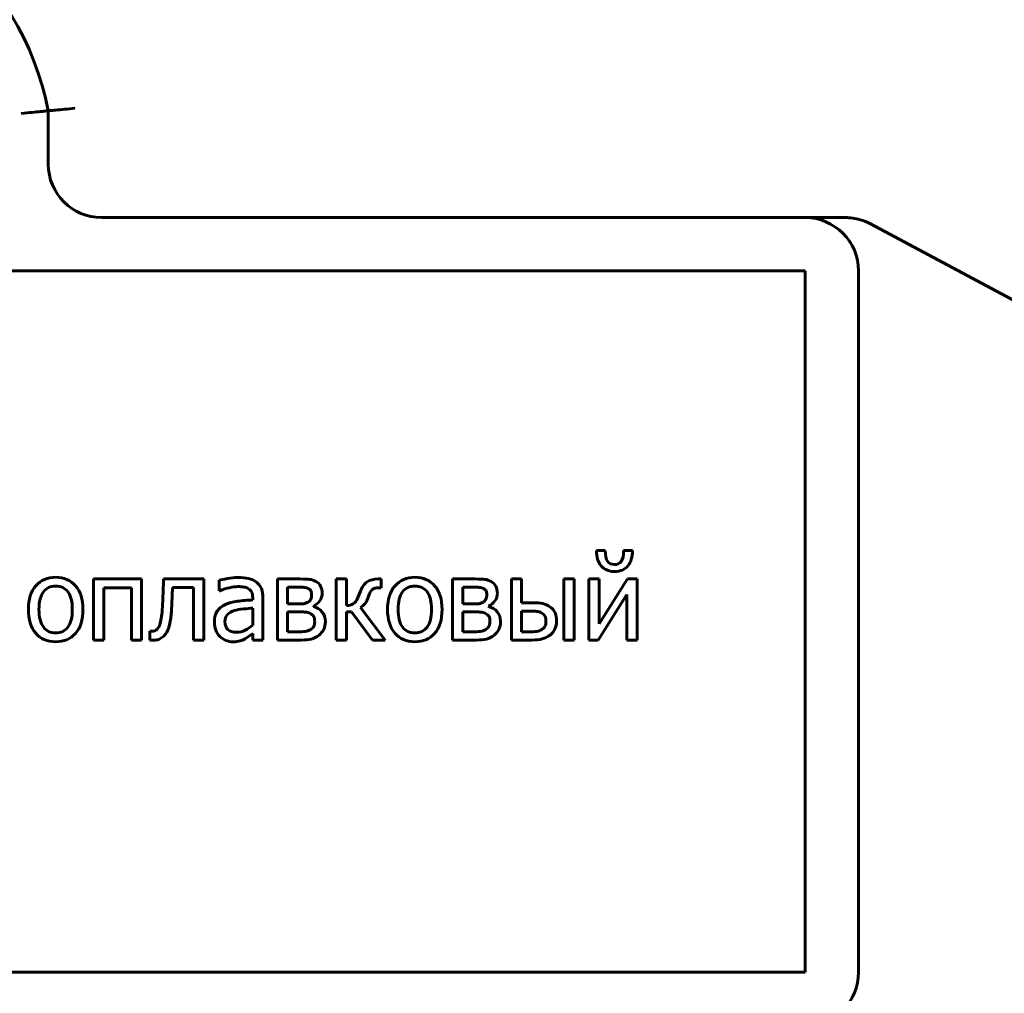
# Model space of a CAD drawing. Header units: millimetres. Extents: x 0 to 594, y 0 to 420.
# Tile 6 of 14: x 197 to 234, y 88 to 124. Entities that reach past the tile are written whole.
import ezdxf

# ---------------------------------------------------------------- set-up
doc = ezdxf.new("R2010")
doc.units = ezdxf.units.MM
doc.linetypes.add('K5LT_BASIC', pattern=[0])
doc.linetypes.add('K5LT_THIN', pattern=[0])
doc.layers.add('Системный слой', color=7, linetype='Continuous')
doc.layers.add('Системный слой (1)', color=251, linetype='Continuous', true_color=0x6c6c6c)
doc.styles.add('KDIMTEXTSTYLE', font='GOST_AU.SHX', dxfattribs={"width": 0.96, "oblique": 15, "height": 5})
doc.styles.add('KTEXTSTYLE', font='GOST_AU.SHX', dxfattribs={"width": 0.56, "height": 5})
doc.dimstyles.new('KDIMSTYLE (1.00)', dxfattribs={"dimtxt": 5, "dimasz": 1, "dimexe": 2, "dimexo": 0, "dimgap": 1, "dimtad": 1, "dimtxsty": 'KDIMTEXTSTYLE', "dimsah": 1, "dimcen": 0, "dimdle": 1, "dimadec": 0, "dimazin": 0, "dimtfac": 0.667, "dimtmove": 0, "dimatfit": 3, "dimfxl": 1, "dimtvp": 1, "dimtolj": 1, "dimtzin": 0, "dimarcsym": 0})

# ---------------------------------------------------------------- blocks, each defined once
blk = doc.blocks.new('U37')
at = {"layer": 'Системный слой (1)', "color": 143, "linetype": 'K5LT_BASIC', "lineweight": 60, "true_color": 0x33acca}
for p, q in [((228.276, 115.848), (228.255, 115.879)), ((228.297, 115.817), (228.276, 115.848)), ((228.317, 115.784), (228.297, 115.817))]:
    blk.add_line(p, q, dxfattribs=at)
blk = doc.blocks.new('D5')
at = {"layer": 'Системный слой (1)'}
for points in [[(282.501, 144.438), (281.842, 149.438), (281.184, 144.438), (281.842, 144.938)], [(281.842, 42.438), (282.501, 47.438), (281.842, 46.938), (281.184, 47.438)]]:
    blk.add_hatch(color=7, dxfattribs=at).paths.add_polyline_path(points)
at = {"layer": 'Системный слой (1)', "color": 7, "linetype": 'K5LT_THIN', "lineweight": 18, "true_color": 0xffffff}
for p, q in [((174.468, 149.438), (283.842, 149.438)), ((281.184, 144.438), (281.842, 149.438)), ((281.842, 149.438), (282.501, 144.438)), ((281.842, 149.438), (281.842, 42.438)), ((281.842, 144.938), (281.184, 144.438)), ((282.501, 144.438), (281.842, 144.938)), ((281.842, 42.438), (281.184, 47.438)), ((281.184, 47.438), (281.842, 46.938)), ((281.842, 46.938), (282.501, 47.438)), ((282.501, 47.438), (281.842, 42.438)), ((187.478, 42.438), (283.842, 42.438))]:
    blk.add_line(p, q, dxfattribs=at)
blk.add_wipeout([(280.842, 90.795), (273.46, 90.795), (273.46, 100.67), (280.842, 100.67)]).dxf.layer = 'Системный слой (1)'
at = {"layer": 'Системный слой (1)', "color": 7, "insert": (274.255, 90.795), "char_height": 5, "attachment_point": 1, "rotation": 90, "style": 'KTEXTSTYLE'}
blk.add_mtext('\\H5.0;\\W1.000;\\Q15;\\Q15;\\W0.960;107', dxfattribs=at)
blk = doc.blocks.new('KDIMARROW_01')
at = {"layer": 'Системный слой'}
blk.add_hatch(color=0, dxfattribs=at).paths.add_polyline_path([(-5, -0.658), (0, 0), (-5, 0.658), (-4.5, 0)])
at = {"layer": 'Системный слой', "color": 0, "linetype": 'K5LT_THIN', "lineweight": 18}
for p, q in [((-4.5, 0), (-5, 0.658)), ((-5, 0.658), (0, 0)), ((0, 0), (-5, -0.658)), ((-5, -0.658), (-4.5, 0))]:
    blk.add_line(p, q, dxfattribs=at)
at = {"layer": 'Системный слой (1)', "color": 0, "linetype": 'K5LT_THIN', "lineweight": 18}
blk.add_line((419.449, 288.08), (418.449, 288.08), dxfattribs=at)

msp = doc.modelspace()

# ---------------------------------------------------------------- linework, layer by layer
at = {"layer": 'Системный слой (1)', "color": 143, "linetype": 'K5LT_BASIC', "lineweight": 60, "true_color": 0x33acca}
for p, q in [((198.273, 118.734), (198.273, 120.734)), ((226.615, 116.734), (200.273, 116.734)), ((228.114, 116.734), (226.615, 116.734)), ((229.057, 116.497), (238.757, 111.308)), ((226.615, 114.734), (148.34, 114.734)), ((226.615, 88.471), (226.615, 114.734)), ((228.615, 88.471), (228.615, 114.734)), ((219.131, 104.26), (218.8, 104.26)), ((220.149, 104.26), (219.818, 104.26)), ((201.77, 103.198), (199.967, 103.198)), ((199.967, 103.198), (199.967, 100.91)), ((201.77, 100.91), (201.77, 103.198)), ((204.096, 103.198), (202.59, 103.198)), ((202.901, 102.264), (202.926, 102.874)), ((202.926, 102.874), (203.711, 102.874)), ((203.711, 102.874), (203.711, 100.91)), ((204.096, 100.91), (204.096, 103.198)), ((204.677, 103.148), (204.677, 102.755)), ((207.695, 103.198), (206.855, 103.198)), ((206.855, 103.198), (206.855, 100.91)), ((207.236, 102.264), (207.236, 102.891)), ((207.236, 102.891), (207.601, 102.891)), ((209.439, 103.198), (209.054, 103.198)), ((209.054, 103.198), (209.054, 100.91)), ((209.439, 102.202), (209.439, 103.198)), ((210.733, 103.198), (210.63, 103.198)), ((210.733, 102.867), (210.733, 103.198)), ((213.416, 103.198), (213.416, 100.91)), ((214.256, 103.198), (213.416, 103.198)), ((213.796, 102.891), (214.162, 102.891)), ((213.796, 102.264), (213.796, 102.891)), ((215.614, 103.198), (215.614, 100.91)), ((215.999, 103.198), (215.614, 103.198)), ((215.999, 102.306), (215.999, 103.198)), ((217.961, 103.198), (217.575, 103.198)), ((217.575, 103.198), (217.575, 100.91)), ((217.961, 100.91), (217.961, 103.198)), ((218.519, 103.198), (218.519, 100.91)), ((218.899, 103.198), (218.519, 103.198)), ((219.961, 103.198), (218.899, 101.518)), ((218.899, 101.518), (218.899, 103.198)), ((220.322, 103.198), (219.961, 103.198)), ((220.322, 100.91), (220.322, 103.198)), ((200.352, 100.91), (200.352, 102.867)), ((200.352, 102.867), (201.384, 102.867)), ((201.384, 102.867), (201.384, 100.91)), ((204.677, 102.755), (204.699, 102.755)), ((209.965, 102.738), (209.871, 102.499)), ((210.644, 102.867), (210.733, 102.867)), ((218.867, 100.91), (219.942, 102.617)), ((219.942, 102.617), (219.942, 100.91)), ((205.929, 102.489), (205.929, 102.415)), ((206.314, 100.91), (206.314, 102.474)), ((207.678, 102.264), (207.236, 102.264)), ((208.211, 102.163), (208.202, 102.175)), ((214.238, 102.264), (213.796, 102.264)), ((214.772, 102.163), (214.762, 102.175)), ((216.39, 102.306), (215.999, 102.306)), ((205.929, 102.108), (205.929, 101.474)), ((207.236, 101.965), (207.688, 101.965)), ((207.236, 101.217), (207.236, 101.965)), ((209.439, 101.965), (209.629, 101.965)), ((209.439, 100.91), (209.439, 101.965)), ((209.629, 101.965), (210.412, 100.91)), ((210.891, 100.91), (209.963, 102.126)), ((213.796, 101.217), (213.796, 101.965)), ((213.796, 101.965), (214.248, 101.965)), ((215.999, 101.995), (216.251, 101.995)), ((215.999, 101.217), (215.999, 101.995)), ((202.098, 101.246), (202.078, 101.246)), ((202.078, 101.246), (202.078, 100.91)), ((205.65, 100.957), (205.929, 101.152)), ((205.929, 101.152), (205.929, 100.91)), ((207.569, 101.217), (207.236, 101.217)), ((214.13, 101.217), (213.796, 101.217)), ((216.241, 101.217), (215.999, 101.217)), ((199.967, 100.91), (200.352, 100.91)), ((201.384, 100.91), (201.77, 100.91)), ((202.078, 100.91), (202.234, 100.905)), ((203.711, 100.91), (204.096, 100.91)), ((205.929, 100.91), (206.314, 100.91)), ((206.855, 100.91), (207.755, 100.91)), ((209.054, 100.91), (209.439, 100.91)), ((210.412, 100.91), (210.891, 100.91)), ((213.416, 100.91), (214.315, 100.91)), ((215.614, 100.91), (216.377, 100.91)), ((217.575, 100.91), (217.961, 100.91)), ((218.519, 100.91), (218.867, 100.91)), ((219.942, 100.91), (220.322, 100.91)), ((148.34, 88.471), (226.615, 88.471))]:
    msp.add_line(p, q, dxfattribs=at)
for centre, radius, start, end in [((187.478, 118.623), 11, 11.0605, 168.9395), ((200.273, 118.734), 2, 180, 270), ((226.615, 114.734), 2, 0, 90), ((228.114, 114.734), 2, 73.7005, 90), ((228.114, 114.734), 2, 61.8546, 73.7005), ((226.615, 88.471), 2, 270, 0)]:
    msp.add_arc(centre, radius, start, end, dxfattribs=at)
for points, knots in [([(197.273, 120.634), (197.275, 120.635), (197.276, 120.635), (197.412, 120.649), (197.545, 120.662), (197.787, 120.686), (197.896, 120.697), (198.078, 120.715), (198.15, 120.722), (198.248, 120.731), (198.273, 120.734), (198.273, 120.734)], [-0.0004917, -0.0004917, -0.0004917, -0.0004917, 0, 0, 0.040411, 0.040411, 0.0795968, 0.0795968, 0.1185925, 0.1185925, 0.1574948, 0.1574948, 0.1574948, 0.1574948]), ([(198.273, 120.734), (198.273, 120.734), (198.298, 120.736), (198.397, 120.746), (198.469, 120.752), (198.651, 120.77), (198.759, 120.78), (199.002, 120.803), (199.134, 120.815), (199.27, 120.828), (199.272, 120.828), (199.273, 120.828)], [0, 0, 0, 0, 0.0388942, 0.0388942, 0.0778855, 0.0778855, 0.1170646, 0.1170646, 0.1574293, 0.1574293, 0.1579148, 0.1579148, 0.1579148, 0.1579148]), ([(218.8, 104.26), (218.8, 104.144), (218.815, 104.039), (218.872, 103.846), (218.915, 103.764), (218.971, 103.697)], [-0.05059576, -0.05059576, -0.05059576, -0.05059576, -0.02529788, -0.02529788, 0, 0, 0, 0]), ([(219.475, 103.739), (219.361, 103.739), (219.275, 103.779), (219.16, 103.942), (219.131, 104.075), (219.131, 104.26)], [-0.1076278, -0.1076278, -0.1076278, -0.1076278, -0.0538139, -0.0538139, 0, 0, 0, 0]), ([(219.818, 104.26), (219.818, 104.072), (219.788, 103.938), (219.668, 103.778), (219.583, 103.739), (219.475, 103.739)], [-0.09607785, -0.09607785, -0.09607785, -0.09607785, -0.04803893, -0.04803893, 0, 0, 0, 0]), ([(219.984, 103.697), (220.036, 103.762), (220.077, 103.844), (220.135, 104.036), (220.149, 104.143), (220.149, 104.26)], [-0.05642128, -0.05642128, -0.05642128, -0.05642128, -0.02821064, -0.02821064, 0, 0, 0, 0]), ([(218.971, 103.697), (219.028, 103.627), (219.099, 103.574), (219.265, 103.498), (219.363, 103.479), (219.475, 103.479)], [-0.04676165, -0.04676165, -0.04676165, -0.04676165, -0.02338083, -0.02338083, 0, 0, 0, 0]), ([(219.475, 103.479), (219.597, 103.479), (219.697, 103.497), (219.853, 103.57), (219.923, 103.624), (219.984, 103.697)], [-0.04644834, -0.04644834, -0.04644834, -0.04644834, -0.02322417, -0.02322417, 0, 0, 0, 0]), ([(198.551, 103.262), (198.245, 103.262), (197.998, 103.156), (197.623, 102.733), (197.529, 102.436), (197.529, 102.054)], [-0.2358805, -0.2358805, -0.2358805, -0.2358805, -0.1179403, -0.1179403, 0, 0, 0, 0]), ([(199.571, 102.054), (199.571, 102.438), (199.479, 102.735), (199.108, 103.156), (198.861, 103.262), (198.551, 103.262)], [-0.1535857, -0.1535857, -0.1535857, -0.1535857, -0.0767928, -0.0767928, 0, 0, 0, 0]), ([(205.376, 103.252), (205.246, 103.252), (205.114, 103.24), (204.849, 103.19), (204.748, 103.168), (204.677, 103.148)], [-0.04490268, -0.04490268, -0.04490268, -0.04490268, -0.02245134, -0.02245134, 0, 0, 0, 0]), ([(206.065, 103.082), (205.979, 103.146), (205.883, 103.19), (205.667, 103.24), (205.534, 103.252), (205.376, 103.252)], [-0.05407552, -0.05407552, -0.05407552, -0.05407552, -0.02703776, -0.02703776, 0, 0, 0, 0]), ([(212, 103.262), (211.694, 103.262), (211.447, 103.156), (211.072, 102.733), (210.978, 102.436), (210.978, 102.054)], [-0.2358805, -0.2358805, -0.2358805, -0.2358805, -0.1179403, -0.1179403, 0, 0, 0, 0]), ([(213.021, 102.054), (213.021, 102.438), (212.928, 102.735), (212.557, 103.156), (212.31, 103.262), (212, 103.262)], [-0.1535857, -0.1535857, -0.1535857, -0.1535857, -0.0767928, -0.0767928, 0, 0, 0, 0]), ([(197.926, 102.054), (197.926, 102.35), (197.981, 102.571), (198.198, 102.859), (198.352, 102.931), (198.551, 102.931)], [-0.1202797, -0.1202797, -0.1202797, -0.1202797, -0.0601398, -0.0601398, 0, 0, 0, 0]), ([(198.551, 102.931), (198.75, 102.931), (198.904, 102.859), (199.12, 102.571), (199.174, 102.35), (199.174, 102.054)], [-0.1588055, -0.1588055, -0.1588055, -0.1588055, -0.0794027, -0.0794027, 0, 0, 0, 0]), ([(202.59, 103.198), (202.586, 103.058), (202.582, 102.912), (202.572, 102.607), (202.567, 102.475), (202.56, 102.363)], [-0.07153403, -0.07153403, -0.07153403, -0.07153403, -0.03576702, -0.03576702, 0, 0, 0, 0]), ([(204.699, 102.755), (204.819, 102.807), (204.94, 102.845), (205.18, 102.898), (205.284, 102.911), (205.373, 102.911)], [-0.05089094, -0.05089094, -0.05089094, -0.05089094, -0.02544547, -0.02544547, 0, 0, 0, 0]), ([(205.373, 102.911), (205.449, 102.911), (205.522, 102.906), (205.664, 102.886), (205.724, 102.866), (205.774, 102.835)], [-0.03791044, -0.03791044, -0.03791044, -0.03791044, -0.01895522, -0.01895522, 0, 0, 0, 0]), ([(206.314, 102.474), (206.314, 102.617), (206.294, 102.739), (206.212, 102.938), (206.149, 103.019), (206.065, 103.082)], [-0.06853175, -0.06853175, -0.06853175, -0.06853175, -0.03426587, -0.03426587, 0, 0, 0, 0]), ([(207.601, 102.891), (207.708, 102.891), (207.792, 102.889), (207.914, 102.879), (207.969, 102.863), (208.019, 102.837)], [-0.03752697, -0.03752697, -0.03752697, -0.03752697, -0.01876348, -0.01876348, 0, 0, 0, 0]), ([(208.295, 103.104), (208.218, 103.147), (208.141, 103.173), (207.986, 103.193), (207.863, 103.198), (207.695, 103.198)], [-0.05099956, -0.05099956, -0.05099956, -0.05099956, -0.02549978, -0.02549978, 0, 0, 0, 0]), ([(208.53, 102.672), (208.53, 102.77), (208.511, 102.856), (208.435, 103.001), (208.376, 103.059), (208.295, 103.104)], [-0.03494274, -0.03494274, -0.03494274, -0.03494274, -0.01747137, -0.01747137, 0, 0, 0, 0]), ([(210.63, 103.198), (210.458, 103.198), (210.32, 103.163), (210.107, 103.025), (210.024, 102.906), (209.965, 102.738)], [-0.09511164, -0.09511164, -0.09511164, -0.09511164, -0.04755582, -0.04755582, 0, 0, 0, 0]), ([(211.376, 102.054), (211.376, 102.35), (211.43, 102.571), (211.647, 102.859), (211.801, 102.931), (212, 102.931)], [-0.1202797, -0.1202797, -0.1202797, -0.1202797, -0.0601398, -0.0601398, 0, 0, 0, 0]), ([(212, 102.931), (212.2, 102.931), (212.353, 102.859), (212.569, 102.571), (212.623, 102.35), (212.623, 102.054)], [-0.1588055, -0.1588055, -0.1588055, -0.1588055, -0.0794027, -0.0794027, 0, 0, 0, 0]), ([(214.162, 102.891), (214.269, 102.891), (214.353, 102.889), (214.475, 102.879), (214.53, 102.863), (214.579, 102.837)], [-0.03752697, -0.03752697, -0.03752697, -0.03752697, -0.01876348, -0.01876348, 0, 0, 0, 0]), ([(214.856, 103.104), (214.778, 103.147), (214.701, 103.173), (214.546, 103.193), (214.424, 103.198), (214.256, 103.198)], [-0.05099956, -0.05099956, -0.05099956, -0.05099956, -0.02549978, -0.02549978, 0, 0, 0, 0]), ([(215.09, 102.672), (215.09, 102.77), (215.072, 102.856), (214.996, 103.001), (214.936, 103.059), (214.856, 103.104)], [-0.03494274, -0.03494274, -0.03494274, -0.03494274, -0.01747137, -0.01747137, 0, 0, 0, 0]), ([(205.774, 102.835), (205.823, 102.803), (205.861, 102.76), (205.916, 102.65), (205.929, 102.578), (205.929, 102.489)], [-0.05269379, -0.05269379, -0.05269379, -0.05269379, -0.02634689, -0.02634689, 0, 0, 0, 0]), ([(208.132, 102.612), (208.132, 102.546), (208.123, 102.49), (208.085, 102.398), (208.053, 102.361), (208.009, 102.333)], [-0.02132684, -0.02132684, -0.02132684, -0.02132684, -0.01066342, -0.01066342, 0, 0, 0, 0]), ([(208.019, 102.837), (208.06, 102.816), (208.089, 102.786), (208.124, 102.71), (208.132, 102.665), (208.132, 102.612)], [-0.02267497, -0.02267497, -0.02267497, -0.02267497, -0.01133748, -0.01133748, 0, 0, 0, 0]), ([(208.202, 102.175), (208.3, 102.223), (208.38, 102.29), (208.5, 102.465), (208.53, 102.563), (208.53, 102.672)], [-0.07851421, -0.07851421, -0.07851421, -0.07851421, -0.0392571, -0.0392571, 0, 0, 0, 0]), ([(209.963, 102.126), (210.025, 102.162), (210.083, 102.213), (210.186, 102.345), (210.231, 102.437), (210.269, 102.555)], [-0.04406911, -0.04406911, -0.04406911, -0.04406911, -0.02203456, -0.02203456, 0, 0, 0, 0]), ([(210.269, 102.555), (210.305, 102.674), (210.35, 102.755), (210.457, 102.844), (210.537, 102.867), (210.644, 102.867)], [-0.08703669, -0.08703669, -0.08703669, -0.08703669, -0.04351834, -0.04351834, 0, 0, 0, 0]), ([(214.693, 102.612), (214.693, 102.546), (214.683, 102.49), (214.645, 102.398), (214.614, 102.361), (214.569, 102.333)], [-0.02132684, -0.02132684, -0.02132684, -0.02132684, -0.01066342, -0.01066342, 0, 0, 0, 0]), ([(214.579, 102.837), (214.62, 102.816), (214.65, 102.786), (214.684, 102.71), (214.693, 102.665), (214.693, 102.612)], [-0.02267497, -0.02267497, -0.02267497, -0.02267497, -0.01133748, -0.01133748, 0, 0, 0, 0]), ([(214.762, 102.175), (214.861, 102.223), (214.94, 102.29), (215.06, 102.465), (215.09, 102.563), (215.09, 102.672)], [-0.07851421, -0.07851421, -0.07851421, -0.07851421, -0.0392571, -0.0392571, 0, 0, 0, 0]), ([(202.56, 102.363), (202.547, 102.061), (202.525, 101.827), (202.462, 101.493), (202.413, 101.376), (202.345, 101.308)], [-0.06759702, -0.06759702, -0.06759702, -0.06759702, -0.03379851, -0.03379851, 0, 0, 0, 0]), ([(202.785, 101.377), (202.814, 101.464), (202.839, 101.581), (202.879, 101.87), (202.893, 102.05), (202.901, 102.264)], [-0.07376773, -0.07376773, -0.07376773, -0.07376773, -0.03688387, -0.03688387, 0, 0, 0, 0]), ([(204.909, 102.242), (204.764, 102.178), (204.658, 102.089), (204.525, 101.865), (204.492, 101.73), (204.492, 101.572)], [-0.1228518, -0.1228518, -0.1228518, -0.1228518, -0.0614259, -0.0614259, 0, 0, 0, 0]), ([(205.929, 102.415), (205.727, 102.403), (205.538, 102.386), (205.189, 102.342), (205.037, 102.301), (204.909, 102.242)], [-0.1037639, -0.1037639, -0.1037639, -0.1037639, -0.051882, -0.051882, 0, 0, 0, 0]), ([(208.009, 102.333), (207.961, 102.305), (207.918, 102.287), (207.838, 102.268), (207.772, 102.264), (207.678, 102.264)], [-0.1211531, -0.1211531, -0.1211531, -0.1211531, -0.0605765, -0.0605765, 0, 0, 0, 0]), ([(208.649, 101.602), (208.649, 101.752), (208.607, 101.875), (208.439, 102.066), (208.335, 102.13), (208.211, 102.163)], [-0.05945008, -0.05945008, -0.05945008, -0.05945008, -0.02972504, -0.02972504, 0, 0, 0, 0]), ([(209.871, 102.499), (209.822, 102.383), (209.762, 102.306), (209.622, 102.225), (209.538, 102.204), (209.439, 102.202)], [-0.08007315, -0.08007315, -0.08007315, -0.08007315, -0.04003658, -0.04003658, 0, 0, 0, 0]), ([(214.569, 102.333), (214.522, 102.305), (214.478, 102.287), (214.399, 102.268), (214.332, 102.264), (214.238, 102.264)], [-0.1211531, -0.1211531, -0.1211531, -0.1211531, -0.0605765, -0.0605765, 0, 0, 0, 0]), ([(215.209, 101.602), (215.209, 101.752), (215.167, 101.875), (214.999, 102.066), (214.895, 102.13), (214.772, 102.163)], [-0.05945008, -0.05945008, -0.05945008, -0.05945008, -0.02972504, -0.02972504, 0, 0, 0, 0]), ([(217.071, 102.148), (216.978, 102.217), (216.883, 102.261), (216.694, 102.297), (216.561, 102.306), (216.39, 102.306)], [-0.05569243, -0.05569243, -0.05569243, -0.05569243, -0.02784621, -0.02784621, 0, 0, 0, 0]), ([(217.309, 101.619), (217.309, 101.731), (217.289, 101.833), (217.21, 102.016), (217.15, 102.09), (217.071, 102.148)], [-0.06958443, -0.06958443, -0.06958443, -0.06958443, -0.03479222, -0.03479222, 0, 0, 0, 0]), ([(197.529, 102.054), (197.529, 101.682), (197.62, 101.388), (197.984, 100.954), (198.233, 100.846), (198.551, 100.846)], [-0.1459752, -0.1459752, -0.1459752, -0.1459752, -0.0729876, -0.0729876, 0, 0, 0, 0]), ([(198.551, 101.177), (198.352, 101.177), (198.198, 101.251), (197.981, 101.548), (197.926, 101.766), (197.926, 102.054)], [-0.1062565, -0.1062565, -0.1062565, -0.1062565, -0.0531282, -0.0531282, 0, 0, 0, 0]), ([(199.174, 102.054), (199.174, 101.761), (199.119, 101.541), (198.902, 101.25), (198.749, 101.177), (198.551, 101.177)], [-0.09124758, -0.09124758, -0.09124758, -0.09124758, -0.04562379, -0.04562379, 0, 0, 0, 0]), ([(198.551, 100.846), (198.861, 100.846), (199.108, 100.951), (199.479, 101.371), (199.571, 101.669), (199.571, 102.054)], [-0.2441071, -0.2441071, -0.2441071, -0.2441071, -0.1220535, -0.1220535, 0, 0, 0, 0]), ([(204.889, 101.6), (204.889, 101.715), (204.923, 101.805), (205.056, 101.935), (205.14, 101.983), (205.243, 102.014)], [-0.0889901, -0.0889901, -0.0889901, -0.0889901, -0.04449505, -0.04449505, 0, 0, 0, 0]), ([(205.243, 102.014), (205.33, 102.041), (205.443, 102.061), (205.721, 102.089), (205.837, 102.1), (205.929, 102.108)], [-0.2414525, -0.2414525, -0.2414525, -0.2414525, -0.1207262, -0.1207262, 0, 0, 0, 0]), ([(207.688, 101.965), (207.785, 101.965), (207.861, 101.962), (207.969, 101.951), (208.02, 101.936), (208.068, 101.913)], [-0.08469935, -0.08469935, -0.08469935, -0.08469935, -0.04234967, -0.04234967, 0, 0, 0, 0]), ([(208.068, 101.913), (208.146, 101.877), (208.195, 101.835), (208.24, 101.742), (208.251, 101.679), (208.251, 101.6)], [-0.03647849, -0.03647849, -0.03647849, -0.03647849, -0.01823924, -0.01823924, 0, 0, 0, 0]), ([(210.978, 102.054), (210.978, 101.682), (211.069, 101.388), (211.433, 100.954), (211.683, 100.846), (212, 100.846)], [-0.1459752, -0.1459752, -0.1459752, -0.1459752, -0.0729876, -0.0729876, 0, 0, 0, 0]), ([(212, 101.177), (211.801, 101.177), (211.647, 101.251), (211.43, 101.548), (211.376, 101.766), (211.376, 102.054)], [-0.1062565, -0.1062565, -0.1062565, -0.1062565, -0.0531282, -0.0531282, 0, 0, 0, 0]), ([(212, 100.846), (212.31, 100.846), (212.557, 100.951), (212.928, 101.371), (213.021, 101.669), (213.021, 102.054)], [-0.2441071, -0.2441071, -0.2441071, -0.2441071, -0.1220535, -0.1220535, 0, 0, 0, 0]), ([(212.623, 102.054), (212.623, 101.761), (212.569, 101.541), (212.351, 101.25), (212.198, 101.177), (212, 101.177)], [-0.09124758, -0.09124758, -0.09124758, -0.09124758, -0.04562379, -0.04562379, 0, 0, 0, 0]), ([(214.248, 101.965), (214.345, 101.965), (214.421, 101.962), (214.53, 101.951), (214.581, 101.936), (214.629, 101.913)], [-0.08469935, -0.08469935, -0.08469935, -0.08469935, -0.04234967, -0.04234967, 0, 0, 0, 0]), ([(214.629, 101.913), (214.706, 101.877), (214.756, 101.835), (214.8, 101.742), (214.811, 101.679), (214.811, 101.6)], [-0.03647849, -0.03647849, -0.03647849, -0.03647849, -0.01823924, -0.01823924, 0, 0, 0, 0]), ([(216.251, 101.995), (216.386, 101.995), (216.49, 101.991), (216.635, 101.978), (216.7, 101.958), (216.758, 101.923)], [-0.0519554, -0.0519554, -0.0519554, -0.0519554, -0.0259777, -0.0259777, 0, 0, 0, 0]), ([(216.758, 101.923), (216.812, 101.89), (216.851, 101.847), (216.899, 101.742), (216.911, 101.681), (216.911, 101.612)], [-0.03075131, -0.03075131, -0.03075131, -0.03075131, -0.01537566, -0.01537566, 0, 0, 0, 0]), ([(204.492, 101.572), (204.492, 101.47), (204.51, 101.373), (204.584, 101.189), (204.633, 101.111), (204.694, 101.049)], [-0.05746382, -0.05746382, -0.05746382, -0.05746382, -0.02873191, -0.02873191, 0, 0, 0, 0]), ([(205.324, 101.202), (205.182, 101.202), (205.075, 101.235), (204.926, 101.369), (204.889, 101.468), (204.889, 101.6)], [-0.05393104, -0.05393104, -0.05393104, -0.05393104, -0.02696552, -0.02696552, 0, 0, 0, 0]), ([(205.929, 101.474), (205.844, 101.396), (205.751, 101.332), (205.554, 101.228), (205.444, 101.202), (205.324, 101.202)], [-0.05963888, -0.05963888, -0.05963888, -0.05963888, -0.02981944, -0.02981944, 0, 0, 0, 0]), ([(208.251, 101.6), (208.251, 101.527), (208.238, 101.468), (208.187, 101.376), (208.146, 101.334), (208.088, 101.298)], [-0.03307398, -0.03307398, -0.03307398, -0.03307398, -0.01653699, -0.01653699, 0, 0, 0, 0]), ([(208.412, 101.096), (208.486, 101.152), (208.544, 101.222), (208.628, 101.394), (208.649, 101.492), (208.649, 101.602)], [-0.05818045, -0.05818045, -0.05818045, -0.05818045, -0.02909022, -0.02909022, 0, 0, 0, 0]), ([(214.811, 101.6), (214.811, 101.527), (214.799, 101.468), (214.748, 101.376), (214.706, 101.334), (214.648, 101.298)], [-0.03307398, -0.03307398, -0.03307398, -0.03307398, -0.01653699, -0.01653699, 0, 0, 0, 0]), ([(214.972, 101.096), (215.046, 101.152), (215.104, 101.222), (215.188, 101.394), (215.209, 101.492), (215.209, 101.602)], [-0.05818045, -0.05818045, -0.05818045, -0.05818045, -0.02909022, -0.02909022, 0, 0, 0, 0]), ([(216.911, 101.612), (216.911, 101.536), (216.898, 101.474), (216.847, 101.379), (216.807, 101.337), (216.753, 101.301)], [-0.03695466, -0.03695466, -0.03695466, -0.03695466, -0.01847733, -0.01847733, 0, 0, 0, 0]), ([(217.062, 101.098), (217.137, 101.154), (217.197, 101.227), (217.286, 101.409), (217.309, 101.509), (217.309, 101.619)], [-0.05475325, -0.05475325, -0.05475325, -0.05475325, -0.02737663, -0.02737663, 0, 0, 0, 0]), ([(202.165, 101.241), (202.152, 101.241), (202.14, 101.242), (202.118, 101.245), (202.108, 101.246), (202.098, 101.246)], [-0.006688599, -0.006688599, -0.006688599, -0.006688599, -0.003344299, -0.003344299, 0, 0, 0, 0]), ([(202.345, 101.308), (202.32, 101.283), (202.292, 101.266), (202.23, 101.246), (202.198, 101.241), (202.165, 101.241)], [-0.01390955, -0.01390955, -0.01390955, -0.01390955, -0.00695477, -0.00695477, 0, 0, 0, 0]), ([(202.234, 100.905), (202.302, 100.905), (202.362, 100.916), (202.467, 100.957), (202.516, 100.988), (202.563, 101.029)], [-0.02786384, -0.02786384, -0.02786384, -0.02786384, -0.01393192, -0.01393192, 0, 0, 0, 0]), ([(202.563, 101.029), (202.609, 101.07), (202.65, 101.116), (202.722, 101.216), (202.755, 101.287), (202.785, 101.377)], [-0.04550894, -0.04550894, -0.04550894, -0.04550894, -0.02275447, -0.02275447, 0, 0, 0, 0]), ([(204.694, 101.049), (204.758, 100.984), (204.833, 100.935), (205.003, 100.864), (205.092, 100.846), (205.186, 100.846)], [-0.05026354, -0.05026354, -0.05026354, -0.05026354, -0.02513177, -0.02513177, 0, 0, 0, 0]), ([(208.088, 101.298), (208.034, 101.265), (207.968, 101.243), (207.815, 101.222), (207.708, 101.217), (207.569, 101.217)], [-0.1532688, -0.1532688, -0.1532688, -0.1532688, -0.0766344, -0.0766344, 0, 0, 0, 0]), ([(207.755, 100.91), (207.896, 100.91), (208.018, 100.923), (208.222, 100.974), (208.319, 101.023), (208.412, 101.096)], [-0.05079299, -0.05079299, -0.05079299, -0.05079299, -0.02539649, -0.02539649, 0, 0, 0, 0]), ([(214.648, 101.298), (214.594, 101.265), (214.529, 101.243), (214.375, 101.222), (214.268, 101.217), (214.13, 101.217)], [-0.1532688, -0.1532688, -0.1532688, -0.1532688, -0.0766344, -0.0766344, 0, 0, 0, 0]), ([(214.315, 100.91), (214.456, 100.91), (214.578, 100.923), (214.783, 100.974), (214.88, 101.023), (214.972, 101.096)], [-0.05079299, -0.05079299, -0.05079299, -0.05079299, -0.02539649, -0.02539649, 0, 0, 0, 0]), ([(216.753, 101.301), (216.698, 101.268), (216.634, 101.245), (216.484, 101.222), (216.378, 101.217), (216.241, 101.217)], [-0.1306805, -0.1306805, -0.1306805, -0.1306805, -0.0653402, -0.0653402, 0, 0, 0, 0]), ([(216.377, 100.91), (216.539, 100.91), (216.67, 100.925), (216.875, 100.982), (216.971, 101.031), (217.062, 101.098)], [-0.05290266, -0.05290266, -0.05290266, -0.05290266, -0.02645133, -0.02645133, 0, 0, 0, 0]), ([(205.186, 100.846), (205.301, 100.846), (205.39, 100.856), (205.517, 100.894), (205.583, 100.921), (205.65, 100.957)], [-0.02996223, -0.02996223, -0.02996223, -0.02996223, -0.01498112, -0.01498112, 0, 0, 0, 0])]:
    msp.add_open_spline(points, degree=3, knots=knots, dxfattribs=at)

# ---------------------------------------------------------------- block references
at = {"layer": 'Системный слой (1)'}
msp.add_blockref('U37', (0, 0), dxfattribs=at)

# ---------------------------------------------------------------- next in the draw order: dimensions: what is measured, and where the dimension line sits
at = {"layer": 'Системный слой (1)', "color": 7}
dim = msp.add_linear_dim(base=(281.842, 149.438), p1=(187.478, 42.438), p2=(174.468, 149.438), angle=90, dimstyle='KDIMSTYLE (1.00)', override={"dimexo": 0, "dimpost": '\\H5.0;\\W0.960;\\Q15;<>', "dimblk1": 'KDIMARROW_01', "dimblk2": 'KDIMARROW_01', "dimse1": 0, "dimse2": 0, "dimclrt": 7, "dimtol": 1, "dimtp": 0, "dimtm": 0, "dimtdec": 5, "dimtolj": 1}, dxfattribs=at)
dim.commit()
dim.dimension.update_dxf_attribs({"geometry": 'D5', "text_midpoint": (281.842, 95.938), "dimtype": 160})

doc.saveas('drawing.dxf')
